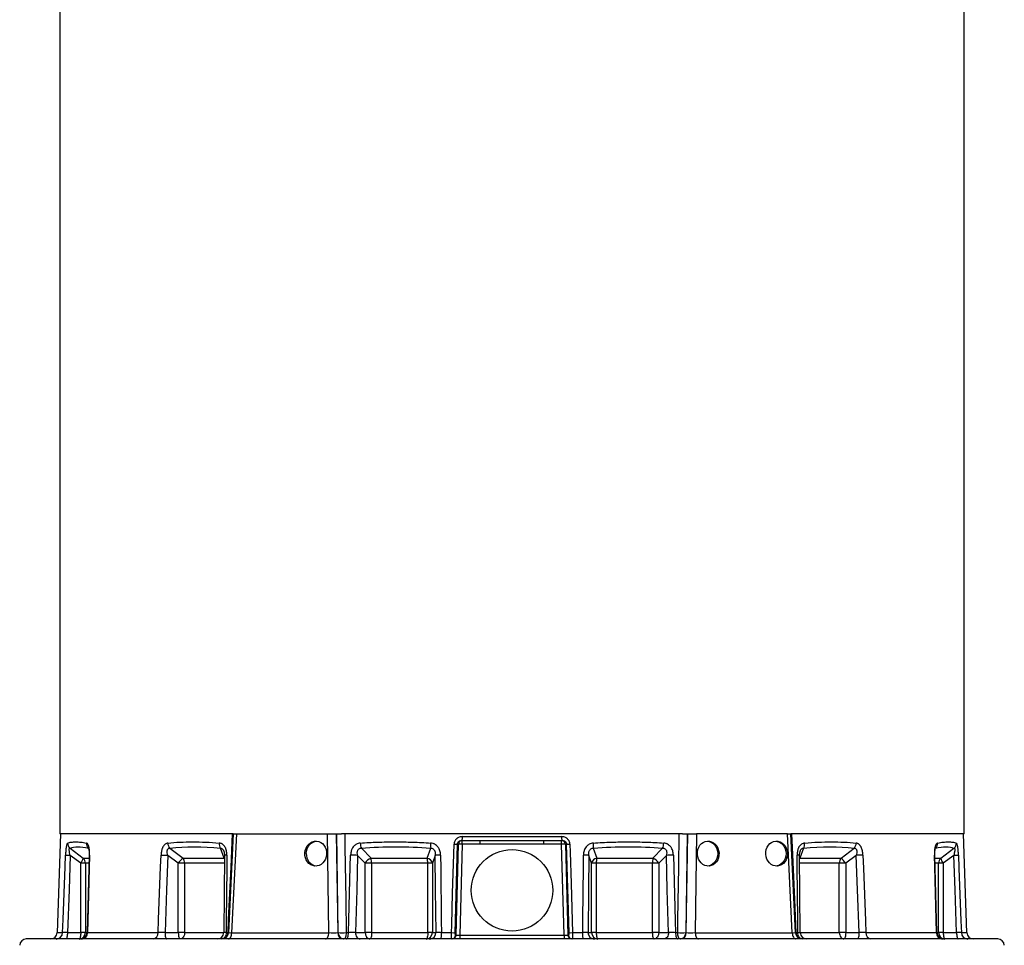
# Model space of a CAD drawing. Header units: millimetres. Extents: x 2767 to 5204, y 1263 to 6912.
# Tile 4 of 9: x 3399 to 4897, y 2678 to 4087. Entities that reach past the tile are written whole.
import ezdxf

# ---------------------------------------------------------------- set-up
doc = ezdxf.new("R2010")
doc.units = ezdxf.units.MM
doc.header["$LTSCALE"] = 2

msp = doc.modelspace()

# ---------------------------------------------------------------- linework, layer by layer
at = {"color": 7, "linetype": 'Continuous', "lineweight": 25}
for p, q in [((3460.4, 5275.8), (3460.4, 2847.7)), ((4836.4, 2847.7), (4836.4, 5275.8)), ((3461.6, 2847.7), (3456.4, 2697.3)), ((3724.1, 2847.7), (3460.4, 2847.7)), ((3724.1, 2847.7), (3716.9, 2697.2)), ((3729.1, 2847.7), (3721.9, 2697.3)), ((3724.1, 2847.7), (3729.1, 2847.7)), ((3729.1, 2847.7), (3867.7, 2847.7)), ((3867.7, 2847.7), (3881.3, 2847.7)), ((3869.6, 2697.3), (3867.7, 2847.7)), ((3881.3, 2847.7), (3883.2, 2697.3)), ((3881.3, 2847.7), (3881.5, 2847.7)), ((3883.8, 2697.3), (3881.5, 2847.7)), ((4407.8, 2847.7), (3889, 2847.7)), ((4415.2, 2847.7), (4412.9, 2697.3)), ((4413.5, 2697.3), (4415.4, 2847.7)), ((4415.4, 2847.7), (4415.2, 2847.7)), ((4415.4, 2847.7), (4429.1, 2847.7)), ((4429.1, 2847.7), (4427.2, 2697.3)), ((4567.7, 2847.7), (4429.1, 2847.7)), ((4574.8, 2697.3), (4567.7, 2847.7)), ((4567.7, 2847.7), (4572.7, 2847.7)), ((4579.8, 2697.2), (4572.7, 2847.7)), ((4836.4, 2847.7), (4572.7, 2847.7)), ((4840.4, 2697.3), (4835.1, 2847.7)), ((4065.2, 2831.9), (4061.5, 2697.3)), ((4063.3, 2693.5), (4067, 2831.9)), ((4067, 2831.9), (4065.2, 2831.9)), ((4072.8, 2831.9), (4069.1, 2693.5)), ((4072.1, 2837.7), (4072.8, 2837.7)), ((4072.8, 2843.5), (4223.9, 2843.5)), ((4072.8, 2831.9), (4072.8, 2837.7)), ((4072.8, 2837.7), (4100.1, 2837.7)), ((4100.1, 2831.9), (4072.8, 2831.9)), ((4100.1, 2831.9), (4100.1, 2837.7)), ((4196.6, 2831.9), (4196.6, 2837.7)), ((4196.6, 2837.7), (4223.9, 2837.7)), ((4223.9, 2831.9), (4196.6, 2831.9)), ((4223.9, 2831.9), (4223.9, 2837.7)), ((4223.9, 2837.7), (4224.6, 2837.7)), ((4227.6, 2693.5), (4223.9, 2831.9)), ((4229.7, 2831.9), (4233.4, 2693.5)), ((4231.5, 2831.9), (4229.7, 2831.9)), ((4235.2, 2697.3), (4231.5, 2831.9)), ((3476, 2825.7), (3496, 2810.7)), ((3627.9, 2825.7), (3647.9, 2810.7)), ((3710.4, 2810.7), (3705.1, 2825.7)), ((3919.3, 2825.7), (3933.9, 2810.7)), ((4019.3, 2810.7), (4024.7, 2825.7)), ((4272, 2825.7), (4277.4, 2810.7)), ((4362.8, 2810.7), (4377.4, 2825.7)), ((4591.7, 2825.7), (4586.3, 2810.7)), ((4648.9, 2810.7), (4668.8, 2825.7)), ((4800.8, 2810.7), (4820.7, 2825.7)), ((3492.3, 2803), (3476.4, 2815)), ((3499.4, 2803), (3492.3, 2803)), ((3492.3, 2697.7), (3492.3, 2803)), ((3499.4, 2803), (3499.4, 2697.7)), ((3505.2, 2815.3), (3502, 2697.4)), ((3640.7, 2803), (3624.8, 2815)), ((3640.7, 2697.7), (3640.7, 2803)), ((3650.4, 2803), (3640.7, 2803)), ((3647.9, 2810.7), (3710.4, 2810.7)), ((3650.4, 2803), (3650.4, 2697.7)), ((3710.9, 2815.1), (3709.8, 2697.6)), ((3925.2, 2803), (3913.5, 2815)), ((3925.2, 2697.7), (3925.2, 2803)), ((3934.8, 2803), (3925.2, 2803)), ((3933.9, 2810.7), (4019.3, 2810.7)), ((4020.3, 2803), (3934.8, 2803)), ((3934.8, 2803), (3934.8, 2697.7)), ((4027.3, 2803), (4020.3, 2803)), ((4020.3, 2697.7), (4020.3, 2803)), ((4031.6, 2815), (4027.3, 2803)), ((4027.3, 2803), (4027.3, 2697.7)), ((4269.4, 2803), (4265.1, 2815)), ((4269.4, 2697.7), (4269.4, 2803)), ((4276.5, 2803), (4269.4, 2803)), ((4276.5, 2803), (4276.5, 2697.7)), ((4361.9, 2803), (4276.5, 2803)), ((4277.4, 2810.7), (4362.8, 2810.7)), ((4361.9, 2697.7), (4361.9, 2803)), ((4371.6, 2803), (4361.9, 2803)), ((4383.2, 2815), (4371.6, 2803)), ((4371.6, 2803), (4371.6, 2697.7)), ((4587, 2697.6), (4585.8, 2815.1)), ((4586.3, 2810.7), (4648.9, 2810.7)), ((4646.3, 2697.7), (4646.3, 2803)), ((4656, 2803), (4646.3, 2803)), ((4671.9, 2815), (4656, 2803)), ((4656, 2803), (4656, 2697.7)), ((4794.7, 2697.4), (4791.6, 2815.3)), ((4797.3, 2697.7), (4797.3, 2803)), ((4804.4, 2803), (4797.3, 2803)), ((4820.3, 2815), (4804.4, 2803)), ((4804.4, 2803), (4804.4, 2697.7)), ((3472.1, 2697.7), (3492.3, 2697.7)), ((3499.4, 2697.7), (3492.3, 2697.7)), ((3610.1, 2697.3), (3502.6, 2697.3)), ((3620.5, 2697.7), (3640.7, 2697.7)), ((3650.4, 2697.7), (3640.7, 2697.7)), ((3716.4, 2697.3), (3713.5, 2697.3)), ((3721.9, 2697.3), (3869.6, 2697.3)), ((3883.2, 2697.3), (3883.8, 2697.3)), ((3899.7, 2697.3), (3896.1, 2697.3)), ((3910.3, 2697.7), (3925.2, 2697.7)), ((3934.8, 2697.7), (3925.2, 2697.7)), ((3934.8, 2697.7), (4020.3, 2697.7)), ((4027.3, 2697.7), (4020.3, 2697.7)), ((4027.3, 2697.7), (4032.8, 2697.7)), ((4056.5, 2697.3), (4040.9, 2697.3)), ((4255.9, 2697.3), (4240.2, 2697.3)), ((4264, 2697.7), (4269.4, 2697.7)), ((4276.5, 2697.7), (4269.4, 2697.7)), ((4276.5, 2697.7), (4361.9, 2697.7)), ((4371.6, 2697.7), (4361.9, 2697.7)), ((4371.6, 2697.7), (4386.4, 2697.7)), ((4400.6, 2697.3), (4397.1, 2697.3)), ((4412.9, 2697.3), (4413.5, 2697.3)), ((4427.2, 2697.3), (4574.8, 2697.3)), ((4583.3, 2697.3), (4580.3, 2697.3)), ((4656, 2697.7), (4646.3, 2697.7)), ((4656, 2697.7), (4676.3, 2697.7)), ((4794.1, 2697.3), (4686.6, 2697.3)), ((4804.4, 2697.7), (4797.3, 2697.7)), ((4804.4, 2697.7), (4824.7, 2697.7)), ((4887.3, 2687.7), (3409.4, 2687.7)), ((4062.5, 2693.5), (4063.3, 2693.5)), ((4069.1, 2693.5), (4069.1, 2687.7)), ((4069.1, 2693.5), (4227.6, 2693.5)), ((4227.6, 2693.5), (4227.6, 2687.7)), ((4233.4, 2693.5), (4234.3, 2693.5))]:
    msp.add_line(p, q, dxfattribs=at)
at = {"color": 8, "linetype": 'Continuous', "lineweight": 25}
for p, q in [((3496, 2810.7), (3505.1, 2810.7)), ((3504.8, 2803), (3499.4, 2803)), ((3710.8, 2803), (3650.4, 2803)), ((3710.4, 2810.7), (3711, 2810)), ((4586.3, 2810.7), (4585.8, 2810)), ((4646.3, 2803), (4585.9, 2803)), ((4791.7, 2810.7), (4800.8, 2810.7)), ((4797.3, 2803), (4791.9, 2803)), ((3464.8, 2697.3), (3456.4, 2697.3)), ((3499.4, 2697.7), (3502, 2697.7)), ((3650.4, 2697.7), (3709.8, 2697.7)), ((3716.4, 2697.3), (3716.9, 2697.3)), ((4579.8, 2697.3), (4580.3, 2697.3)), ((4587, 2697.7), (4646.3, 2697.7)), ((4794.7, 2697.7), (4797.3, 2697.7)), ((4840.4, 2697.3), (4832, 2697.3))]:
    msp.add_line(p, q, dxfattribs=at)
at = {"color": 7, "linetype": 'Continuous', "lineweight": 25, "flags": 128}
for points in [[(3716.4, 2697.3), (3717.3, 2717.3), (3720.9, 2797.2), (3723.2, 2847.7)], [(3893.9, 2847.7), (3894.2, 2827.7), (3895.4, 2747.8), (3896.1, 2697.3)], [(4400.6, 2697.3), (4400.9, 2717.3), (4402.1, 2797.2), (4402.8, 2847.7)], [(4573.5, 2847.7), (4574.4, 2827.7), (4578, 2747.8), (4580.3, 2697.3)], [(3835.4, 2817.7), (3835.7, 2821.4), (3836.6, 2825), (3838.1, 2828.3), (3840.2, 2831.1), (3842.7, 2833.5), (3845.5, 2835.3), (3848.6, 2836.3), (3851, 2836.7)], [(4056.5, 2697.3), (4056.8, 2709.3), (4058.1, 2757.3), (4060.2, 2831.9)], [(4236.5, 2831.9), (4236.9, 2819.9), (4238.2, 2772), (4240.2, 2697.3)], [(4445.8, 2836.7), (4448.1, 2836.3), (4451.2, 2835.3), (4454, 2833.5), (4456.5, 2831.1), (4458.6, 2828.3), (4460.1, 2825), (4461, 2821.4), (4461.4, 2817.7), (4461, 2814), (4460.1, 2810.4), (4458.6, 2807.1), (4456.5, 2804.3), (4454, 2801.9), (4451.2, 2800.1), (4448.1, 2799.1), (4446.1, 2798.7)], [(4549.7, 2836.7), (4552, 2836.3), (4555.1, 2835.3), (4558, 2833.5), (4560.5, 2831.1), (4562.5, 2828.3), (4564, 2825), (4565, 2821.4), (4565.3, 2817.7), (4565, 2814), (4564, 2810.4), (4562.5, 2807.1), (4560.5, 2804.3), (4558, 2801.9), (4555.1, 2800.1), (4552, 2799.1), (4550, 2798.7)], [(3464.8, 2697.3), (3465.5, 2717.3), (3468.5, 2797.3), (3469.1, 2815.4)], [(3476.4, 2815), (3474.5, 2762.5), (3472.1, 2697.7)], [(3505.8, 2815.4), (3505.3, 2795.4), (3503.1, 2715.4), (3502.6, 2697.3)], [(3610.1, 2697.3), (3610.8, 2717.3), (3613.8, 2797.3), (3614.5, 2815.4)], [(3614.5, 2815.4), (3615.5, 2815.3), (3616.6, 2815.3), (3617.8, 2815.3), (3619.2, 2815.2), (3620.5, 2815.2), (3622, 2815.1), (3623.4, 2815.1), (3624.8, 2815)], [(3624.8, 2815), (3622.9, 2762.5), (3620.5, 2697.7)], [(3714.6, 2815.4), (3714.4, 2795.4), (3713.7, 2715.4), (3713.5, 2697.3)], [(3899.7, 2697.3), (3900.2, 2717.3), (3902.4, 2797.3), (3902.9, 2815.4)], [(3913.5, 2815), (3912.1, 2762.5), (3910.3, 2697.7)], [(4032.8, 2697.7), (4032.1, 2762.5), (4031.6, 2815)], [(4039.7, 2815.4), (4039.9, 2795.4), (4040.7, 2715.4), (4040.9, 2697.3)], [(4255.9, 2697.3), (4256.1, 2717.3), (4256.9, 2797.3), (4257.1, 2815.4)], [(4265.1, 2815), (4264.6, 2762.5), (4264, 2697.7)], [(4386.4, 2697.7), (4384.6, 2762.5), (4383.2, 2815)], [(4393.9, 2815.4), (4394.4, 2795.4), (4396.6, 2715.4), (4397.1, 2697.3)], [(4583.3, 2697.3), (4583.1, 2717.3), (4582.3, 2797.3), (4582.1, 2815.4)], [(4682.3, 2815.4), (4681.3, 2815.3), (4680.2, 2815.3), (4678.9, 2815.3), (4677.6, 2815.2), (4676.2, 2815.2), (4674.8, 2815.1), (4673.3, 2815.1), (4671.9, 2815)], [(4676.3, 2697.7), (4673.9, 2762.5), (4671.9, 2815)], [(4682.3, 2815.4), (4683, 2795.4), (4686, 2715.4), (4686.6, 2697.3)], [(4794.1, 2697.3), (4793.6, 2717.3), (4791.4, 2797.3), (4790.9, 2815.4)], [(4824.7, 2697.7), (4822.3, 2762.5), (4820.3, 2815)], [(4827.6, 2815.4), (4828.3, 2795.4), (4831.3, 2715.4), (4832, 2697.3)], [(3472.1, 2697.7), (3472, 2695.7), (3471.9, 2693.9), (3471.6, 2692.1), (3471.3, 2690.6), (3470.9, 2689.4), (3470.5, 2688.5), (3470, 2687.9), (3469.5, 2687.7)], [(3492.3, 2697.7), (3492.3, 2695.7), (3492.1, 2693.9), (3491.9, 2692.1), (3491.6, 2690.6), (3491.2, 2689.4), (3490.7, 2688.5), (3490.3, 2687.9), (3489.8, 2687.7)], [(3620.5, 2697.7), (3620.5, 2695.7), (3620.7, 2693.9), (3620.9, 2692.1), (3621.2, 2690.6), (3621.6, 2689.4), (3622.1, 2688.5), (3622.6, 2687.9), (3623.1, 2687.7)], [(3640.7, 2697.7), (3640.8, 2695.7), (3640.9, 2693.9), (3641.2, 2692.1), (3641.5, 2690.6), (3641.9, 2689.4), (3642.3, 2688.5), (3642.8, 2687.9), (3643.3, 2687.7)], [(3650.4, 2697.7), (3650.3, 2695.7), (3649.9, 2693.9), (3649.2, 2692.1), (3648.3, 2690.6), (3647.3, 2689.4), (3646, 2688.5), (3644.7, 2687.9), (3643.3, 2687.7)], [(3713.5, 2697.3), (3713.3, 2695.4), (3712.9, 2693.6), (3712.4, 2692), (3711.6, 2690.5), (3710.6, 2689.3), (3709.6, 2688.4), (3708.4, 2687.9), (3707.2, 2687.7)], [(3716.9, 2687.7), (3717.9, 2687.9), (3718.8, 2688.4), (3719.6, 2689.3), (3720.4, 2690.5), (3721, 2692), (3721.5, 2693.6), (3721.8, 2695.4), (3721.9, 2697.3)], [(3864.6, 2687.7), (3865.5, 2687.9), (3866.5, 2688.4), (3867.3, 2689.3), (3868.1, 2690.5), (3868.7, 2692), (3869.1, 2693.6), (3869.5, 2695.4), (3869.6, 2697.3)], [(3896.1, 2697.3), (3896, 2695.4), (3895.8, 2693.6), (3895.5, 2692), (3895, 2690.5), (3894.5, 2689.3), (3893.9, 2688.4), (3893.2, 2687.9), (3892.5, 2687.7)], [(3896.1, 2687.7), (3896.8, 2687.9), (3897.4, 2688.4), (3898, 2689.3), (3898.6, 2690.5), (3899, 2692), (3899.3, 2693.6), (3899.6, 2695.4), (3899.7, 2697.3)], [(3910.3, 2697.7), (3910.5, 2695.7), (3910.9, 2693.9), (3911.5, 2692.1), (3912.4, 2690.6), (3913.5, 2689.4), (3914.7, 2688.5), (3916, 2687.9), (3917.4, 2687.7)], [(3925.2, 2697.7), (3925.3, 2695.7), (3925.7, 2693.9), (3926.4, 2692.1), (3927.2, 2690.6), (3928.3, 2689.4), (3929.5, 2688.5), (3930.9, 2687.9), (3932.2, 2687.7)], [(3934.8, 2697.7), (3934.8, 2695.7), (3934.6, 2693.9), (3934.4, 2692.1), (3934.1, 2690.6), (3933.7, 2689.4), (3933.2, 2688.5), (3932.7, 2687.9), (3932.2, 2687.7)], [(4020.3, 2697.7), (4020.2, 2695.7), (4020.1, 2693.9), (4019.8, 2692.1), (4019.5, 2690.6), (4019.1, 2689.4), (4018.7, 2688.5), (4018.2, 2687.9), (4017.7, 2687.7)], [(4040.9, 2697.3), (4040.8, 2695.4), (4040.7, 2693.6), (4040.6, 2692), (4040.4, 2690.5), (4040.2, 2689.3), (4039.9, 2688.4), (4039.6, 2687.9), (4039.3, 2687.7)], [(4257.4, 2687.7), (4257.1, 2687.9), (4256.8, 2688.4), (4256.6, 2689.3), (4256.3, 2690.5), (4256.1, 2692), (4256, 2693.6), (4255.9, 2695.4), (4255.9, 2697.3)], [(4276.5, 2697.7), (4276.5, 2695.7), (4276.7, 2693.9), (4276.9, 2692.1), (4277.2, 2690.6), (4277.6, 2689.4), (4278.1, 2688.5), (4278.6, 2687.9), (4279.1, 2687.7)], [(4361.9, 2697.7), (4362, 2695.7), (4362.1, 2693.9), (4362.3, 2692.1), (4362.7, 2690.6), (4363.1, 2689.4), (4363.5, 2688.5), (4364, 2687.9), (4364.5, 2687.7)], [(4371.6, 2697.7), (4371.4, 2695.7), (4371, 2693.9), (4370.4, 2692.1), (4369.5, 2690.6), (4368.4, 2689.4), (4367.2, 2688.5), (4365.9, 2687.9), (4364.5, 2687.7)], [(4386.4, 2697.7), (4386.3, 2695.7), (4385.9, 2693.9), (4385.2, 2692.1), (4384.3, 2690.6), (4383.3, 2689.4), (4382, 2688.5), (4380.7, 2687.9), (4379.3, 2687.7)], [(4397.1, 2697.3), (4397.2, 2695.4), (4397.4, 2693.6), (4397.7, 2692), (4398.2, 2690.5), (4398.7, 2689.3), (4399.3, 2688.4), (4400, 2687.9), (4400.7, 2687.7)], [(4404.3, 2687.7), (4403.6, 2687.9), (4402.9, 2688.4), (4402.3, 2689.3), (4401.7, 2690.5), (4401.3, 2692), (4400.9, 2693.6), (4400.7, 2695.4), (4400.6, 2697.3)], [(4427.2, 2697.3), (4427.3, 2695.4), (4427.6, 2693.6), (4428.1, 2692), (4428.7, 2690.5), (4429.4, 2689.3), (4430.3, 2688.4), (4431.2, 2687.9), (4432.2, 2687.7)], [(4574.8, 2697.3), (4575, 2695.4), (4575.3, 2693.6), (4575.7, 2692), (4576.4, 2690.5), (4577.1, 2689.3), (4578, 2688.4), (4578.9, 2687.9), (4579.8, 2687.7)], [(4589.5, 2687.7), (4588.3, 2687.9), (4587.2, 2688.4), (4586.1, 2689.3), (4585.2, 2690.5), (4584.4, 2692), (4583.8, 2693.6), (4583.4, 2695.4), (4583.3, 2697.3)], [(4646.3, 2697.7), (4646.5, 2695.7), (4646.9, 2693.9), (4647.5, 2692.1), (4648.4, 2690.6), (4649.5, 2689.4), (4650.7, 2688.5), (4652, 2687.9), (4653.4, 2687.7)], [(4656, 2697.7), (4655.9, 2695.7), (4655.8, 2693.9), (4655.6, 2692.1), (4655.2, 2690.6), (4654.8, 2689.4), (4654.4, 2688.5), (4653.9, 2687.9), (4653.4, 2687.7)], [(4676.3, 2697.7), (4676.2, 2695.7), (4676.1, 2693.9), (4675.8, 2692.1), (4675.5, 2690.6), (4675.1, 2689.4), (4674.7, 2688.5), (4674.2, 2687.9), (4673.7, 2687.7)], [(4804.4, 2697.7), (4804.4, 2695.7), (4804.6, 2693.9), (4804.8, 2692.1), (4805.2, 2690.6), (4805.5, 2689.4), (4806, 2688.5), (4806.5, 2687.9), (4807, 2687.7)], [(4824.7, 2697.7), (4824.7, 2695.7), (4824.9, 2693.9), (4825.1, 2692.1), (4825.4, 2690.6), (4825.8, 2689.4), (4826.3, 2688.5), (4826.7, 2687.9), (4827.2, 2687.7)]]:
    msp.add_lwpolyline(points, dxfattribs=at)
at = {"color": 7, "linetype": 'Continuous', "lineweight": 25}
msp.add_circle((4148.4, 2761.7), 62, dxfattribs=at)
for centre, radius, start, end in [((3482.5, 2833.5), 10.2, 178.717, 229.9439), ((3511, 2833.1), 10, 176.3019, 227.3132), ((3636.8, 2833.7), 12, 179.9609, 221.9562), ((3715.4, 2832.4), 12.3, 174.0088, 213.0778), ((3940.5, 2834.4), 22.9, 181.6297, 202.2301), ((4063.3, 2830.4), 38.9, 175.0644, 186.8937), ((4062.7, 2900.5), 68.6, 267.9026, 272.0974), ((4072.9, 2831.8), 5.89, 90.9643, 179.0216), ((4069.9, 2760.7), 71.2, 87.6696, 92.3304), ((4059.3, 2842.1), 13.6, 341.1013, 5.8997), ((4237.4, 2842.1), 13.6, 174.1003, 198.8987), ((4223.8, 2831.8), 5.89, 0.9784, 89.0357), ((4226.8, 2760.7), 71.2, 87.6696, 92.3304), ((4234, 2900.5), 68.6, 267.9026, 272.0974), ((4233.5, 2830.4), 38.9, 353.1063, 4.9356), ((4356.3, 2834.4), 22.9, 337.7699, 358.3703), ((4581.3, 2832.4), 12.3, 326.9222, 5.9912), ((4659.9, 2833.7), 12, 318.0438, 0.0391), ((4785.7, 2833.1), 10, 312.6868, 3.6981), ((4814.2, 2833.5), 10.2, 310.0561, 1.283), ((3853.4, 2816.6), 18, 176.4079, 261.3384), ((3484.8, 3065.1), 250.2, 266.4209, 268.09), ((3480.6, 2813.3), 15.6, 318.9044, 350.5007), ((3489.3, 2803.1), 10.1, 359.7812, 48.7142), ((3666.3, 2786.4), 30.5, 127.1638, 146.917), ((3638.4, 2803.3), 12, 358.6199, 37.8779), ((3897.9, 2502.8), 312.6, 87.1454, 89.0965), ((3939.4, 2795.6), 16.1, 110.0667, 152.4355), ((3907.1, 2803.6), 27.7, 358.8852, 14.8782), ((4017, 2800.3), 10.7, 14.9583, 77.4945), ((3992.5, 2803.6), 27.7, 358.8852, 14.8782), ((4039.7, 2720.6), 94.8, 90.0277, 94.9186), ((4257, 2720.6), 94.8, 85.0814, 89.9723), ((4279.7, 2800.3), 10.7, 102.5055, 165.0417), ((4304.2, 2803.6), 27.7, 165.1218, 181.1148), ((4389.6, 2803.6), 27.7, 165.1218, 181.1148), ((4357.3, 2795.6), 16.1, 27.5645, 69.9333), ((4398.8, 2502.8), 312.6, 90.9035, 92.8546), ((4658.3, 2803.3), 12, 142.1221, 181.3801), ((4630.4, 2786.4), 30.5, 33.083, 52.8362), ((4807.5, 2803.1), 10.1, 131.2858, 180.2188), ((4816.1, 2813.3), 15.6, 189.4993, 221.0956), ((4812, 3065.1), 250.2, 271.91, 273.5791), ((3446.4, 2697.7), 10, 270, 358), ((3454.8, 2697.6), 9.93, 270.3357, 358.3637), ((3489.6, 2697.5), 9.83, 271.0102, 0.9758), ((3492, 2697.7), 10, 270.0012, 358.5242), ((3493, 2697.3), 9.66, 271.9578, 0.0038), ((3601.1, 2696.6), 9.01, 277.7159, 4.5822), ((3699.8, 2697.7), 10, 270.0097, 359.5925), ((3706.9, 2697.7), 10, 270, 357.2831), ((3892.6, 2697), 9.35, 177.9914, 265.7799), ((3893.2, 2697), 9.35, 177.9914, 265.7799), ((3890, 2861.1), 163.9, 267.8501, 272.1499), ((4017.5, 2697.5), 9.83, 271.0102, 0.9758), ((4022.9, 2697.5), 9.83, 271.0102, 0.9758), ((4059, 2765.8), 68.5, 267.9102, 272.0898), ((4237.7, 2765.8), 68.5, 267.9102, 272.0898), ((4273.8, 2697.5), 9.83, 179.0242, 268.9898), ((4279.2, 2697.5), 9.83, 179.0242, 268.9898), ((4406.8, 2861.1), 163.9, 267.8501, 272.1499), ((4403.6, 2697), 9.35, 274.2201, 2.0086), ((4404.2, 2697), 9.35, 274.2201, 2.0086), ((4589.8, 2697.7), 10, 182.7132, 270), ((4597, 2697.7), 10, 180.6739, 269.9945), ((4695.6, 2696.6), 9.01, 175.4178, 262.2841), ((4803.8, 2697.3), 9.66, 179.9962, 268.0422), ((4804.8, 2697.7), 10, 181.6504, 269.9911), ((4807.2, 2697.5), 9.83, 179.0242, 268.9898), ((4841.9, 2697.6), 9.93, 181.6363, 269.6643), ((4850.4, 2697.7), 10, 182, 270), ((3409.4, 2677.7), 10, 90, 178), ((4056.6, 2693.6), 5.89, 270.9643, 359.0216), ((4057.4, 2693.6), 5.89, 270.9643, 359.0216), ((4239.3, 2693.6), 5.89, 180.9784, 269.0357), ((4240.2, 2693.6), 5.89, 180.9784, 269.0357), ((4887.3, 2677.7), 10, 2, 90)]:
    msp.add_arc(centre, radius, start, end, dxfattribs=at)
at = {"color": 8, "linetype": 'Continuous', "lineweight": 25}
for centre, radius, start, end in [((3505.6, 2814), 1.4, 83.1846, 110.5773), ((3713.6, 2803.9), 11.5, 84.6128, 103.1904), ((4583.2, 2803.9), 11.5, 76.8066, 95.3893), ((4791.1, 2814), 1.4, 69.4167, 96.8195), ((3701.7, 2697.6), 14.7, 341.0956, 359.1128), ((4595, 2697.6), 14.7, 180.8872, 198.9044)]:
    msp.add_arc(centre, radius, start, end, dxfattribs=at)
at = {"color": 7, "linetype": 'Continuous', "lineweight": 25}
for centre, major_axis in [((3849.8, 2817.7), (1.3, 19)), ((4446.9, 2817.7), (-1.3, 19)), ((4550.9, 2817.7), (-1.3, 19))]:
    msp.add_ellipse(centre, major_axis=major_axis, ratio=0.864974, dxfattribs=at)
for centre, major_axis, ratio, start_param, end_param in [((4161.9, 2242.1), (693.6, -578.4), 0.12953, 2.909193, 3.065832), ((4158.3, 2242.1), (664.9, -519.6), 0.405307, 2.584852, 2.741491), ((4152, 2242.1), (650.8, -344.6), 0.727121, 2.121931, 2.27857), ((4144.7, 2242.1), (650.8, 344.6), 0.727121, 0.863023, 1.019662), ((4138.5, 2242.1), (664.9, 519.6), 0.405307, 0.400102, 0.556741), ((4134.8, 2242.1), (693.6, 578.4), 0.12953, 0.07576, 0.2324), ((3874.6, 2697.7), (10, -0.1), 0.047613, 4.190924, 5.760502), ((4422.2, 2697.7), (10, 0.1), 0.047613, 3.664276, 5.233854), ((4069.1, 2693.7), (6.01, 0.16), 0.034787, 3.401525, 4.709588), ((4227.6, 2693.7), (6.01, -0.16), 0.034787, 4.71519, 6.023253)]:
    msp.add_ellipse(centre, major_axis=major_axis, ratio=ratio, start_param=start_param, end_param=end_param, dxfattribs=at)
at = {"color": 8, "linetype": 'Continuous', "lineweight": 25}
for centre, major_axis, start_param, end_param in [((3726.9, 2697.7), (10, 0.5), 3.139482, 4.18667), ((4569.8, 2697.7), (10, -0.5), 5.238108, 6.283594)]:
    msp.add_ellipse(centre, major_axis=major_axis, ratio=0.012651, start_param=start_param, end_param=end_param, dxfattribs=at)
at = {"color": 7, "linetype": 'Continuous', "lineweight": 25}
for points, knots in [([(3881.9, 2847.7), (3882.5, 2847.7), (3883.7, 2847.7), (3886.3, 2847.7), (3888.2, 2847.7), (3889, 2847.7)], [0, 0, 0, 0, 0.324753, 0.712942, 1, 1, 1, 1]), ([(4407.8, 2847.7), (4408.3, 2847.7), (4410, 2847.7), (4412.5, 2847.7), (4414.2, 2847.7), (4414.8, 2847.7), (4414.8, 2847.7)], [0, 0, 0, 0, 0.200897, 0.59361, 0.986283, 1, 1, 1, 1]), ([(3472.4, 2833.7), (3472.2, 2833.6), (3472, 2833.5), (3471.6, 2832.9), (3471.4, 2832.5), (3471.1, 2831.7), (3471, 2831.4), (3470.8, 2830.8), (3470.8, 2830.5), (3470.5, 2829.4), (3470.4, 2828.6), (3470.1, 2826.9), (3469.9, 2825.9), (3469.8, 2824.5), (3469.7, 2824), (3469.6, 2822.9), (3469.6, 2822.4), (3469.3, 2819.8), (3469.2, 2817.6), (3469.1, 2815.4)], [0, 0, 0, 0, 0.125, 0.125, 0.25, 0.25, 0.3125, 0.3125, 0.375, 0.375, 0.5, 0.5, 0.625, 0.625, 0.6875, 0.6875, 0.75, 0.75, 1, 1, 1, 1]), ([(3472.4, 2833.7), (3474.1, 2834.3), (3475.9, 2834.8), (3480, 2835.4), (3484.4, 2835.7), (3489.6, 2835.4), (3495, 2834.8), (3498, 2834.3), (3501, 2833.7)], [0, 0, 0, 0, 0.25, 0.25, 0.5, 0.75, 0.75, 1, 1, 1, 1]), ([(3505.8, 2815.4), (3505.8, 2816.5), (3505.8, 2817.6), (3505.8, 2819.8), (3505.7, 2820.9), (3505.6, 2823), (3505.5, 2824), (3505.2, 2825.5), (3505.1, 2826), (3505, 2826.9), (3504.9, 2827.3), (3504.7, 2828.2), (3504.5, 2828.6), (3504.3, 2829.4), (3504.2, 2829.8), (3503.8, 2830.9), (3503.5, 2831.5), (3503, 2832.2), (3502.8, 2832.5), (3502.5, 2832.9), (3502.3, 2833), (3501.8, 2833.5), (3501.4, 2833.6), (3501, 2833.7)], [0, 0, 0, 0, 0.125, 0.125, 0.25, 0.25, 0.375, 0.375, 0.4375, 0.4375, 0.5, 0.5, 0.5625, 0.5625, 0.625, 0.625, 0.75, 0.75, 0.8125, 0.8125, 0.875, 0.875, 1, 1, 1, 1]), ([(3624.9, 2833.7), (3624.1, 2833.6), (3623.4, 2833.5), (3622, 2832.9), (3621.3, 2832.5), (3620.4, 2831.7), (3620.1, 2831.4), (3619.5, 2830.8), (3619.2, 2830.5), (3618.3, 2829.4), (3617.8, 2828.6), (3616.9, 2826.9), (3616.5, 2825.9), (3616, 2824.5), (3615.8, 2824), (3615.5, 2822.9), (3615.4, 2822.4), (3614.8, 2819.8), (3614.6, 2817.6), (3614.5, 2815.4)], [0, 0, 0, 0, 0.125, 0.125, 0.25, 0.25, 0.3125, 0.3125, 0.375, 0.375, 0.5, 0.5, 0.625, 0.625, 0.6875, 0.6875, 0.75, 0.75, 1, 1, 1, 1]), ([(3624.9, 2833.7), (3630.9, 2834.3), (3637, 2834.8), (3649.5, 2835.4), (3662.3, 2835.7), (3675.7, 2835.4), (3689.2, 2834.8), (3696.1, 2834.3), (3703.1, 2833.7)], [0, 0, 0, 0, 0.25, 0.25, 0.5, 0.75, 0.75, 1, 1, 1, 1]), ([(3714.6, 2815.4), (3714.6, 2816.5), (3714.6, 2817.6), (3714.4, 2819.8), (3714.2, 2820.9), (3713.8, 2823), (3713.5, 2824), (3712.9, 2825.5), (3712.7, 2826), (3712.3, 2826.9), (3712, 2827.3), (3711.5, 2828.2), (3711.3, 2828.6), (3710.7, 2829.4), (3710.4, 2829.8), (3709.4, 2830.9), (3708.7, 2831.5), (3707.6, 2832.2), (3707.2, 2832.5), (3706.4, 2832.9), (3706, 2833), (3704.8, 2833.5), (3704, 2833.6), (3703.1, 2833.7)], [0, 0, 0, 0, 0.125, 0.125, 0.25, 0.25, 0.375, 0.375, 0.4375, 0.4375, 0.5, 0.5, 0.5625, 0.5625, 0.625, 0.625, 0.75, 0.75, 0.8125, 0.8125, 0.875, 0.875, 1, 1, 1, 1]), ([(3917.6, 2833.7), (3916.5, 2833.6), (3915.5, 2833.5), (3913.5, 2832.9), (3912.5, 2832.5), (3911.1, 2831.7), (3910.7, 2831.4), (3909.8, 2830.8), (3909.4, 2830.5), (3908.2, 2829.4), (3907.4, 2828.6), (3906.1, 2826.9), (3905.6, 2825.9), (3904.9, 2824.5), (3904.6, 2824), (3904.2, 2822.9), (3904.1, 2822.4), (3903.3, 2819.8), (3902.9, 2817.6), (3902.9, 2815.4)], [0, 0, 0, 0, 0.125, 0.125, 0.25, 0.25, 0.3125, 0.3125, 0.375, 0.375, 0.5, 0.5, 0.625, 0.625, 0.6875, 0.6875, 0.75, 0.75, 1, 1, 1, 1]), ([(3917.6, 2833.7), (3926.3, 2834.3), (3935.1, 2834.8), (3952.7, 2835.4), (3970.5, 2835.7), (3988.4, 2835.4), (4006.4, 2834.8), (4015.5, 2834.3), (4024.6, 2833.7)], [0, 0, 0, 0, 0.25, 0.25, 0.5, 0.75, 0.75, 1, 1, 1, 1]), ([(4039.7, 2815.4), (4039.7, 2816.5), (4039.6, 2817.6), (4039.3, 2819.8), (4039, 2820.9), (4038.4, 2823), (4038, 2824), (4037.3, 2825.5), (4037, 2826), (4036.4, 2826.9), (4036.1, 2827.3), (4035.4, 2828.2), (4035.1, 2828.6), (4034.3, 2829.4), (4033.9, 2829.8), (4032.7, 2830.9), (4031.8, 2831.5), (4030.3, 2832.2), (4029.8, 2832.5), (4028.8, 2832.9), (4028.3, 2833), (4026.7, 2833.5), (4025.6, 2833.6), (4024.6, 2833.7)], [0, 0, 0, 0, 0.125, 0.125, 0.25, 0.25, 0.375, 0.375, 0.4375, 0.4375, 0.5, 0.5, 0.5625, 0.5625, 0.625, 0.625, 0.75, 0.75, 0.8125, 0.8125, 0.875, 0.875, 1, 1, 1, 1]), ([(4072.8, 2843.5), (4072, 2843.5), (4071.2, 2843.4), (4069.7, 2843.1), (4068.9, 2842.9), (4067.4, 2842.4), (4066.7, 2842), (4065.7, 2841.4), (4065.4, 2841.2), (4064.7, 2840.8), (4064.4, 2840.5), (4063.8, 2840), (4063.6, 2839.7), (4063, 2839.1), (4062.8, 2838.8), (4062.1, 2837.9), (4061.6, 2837.2), (4061, 2835.8), (4060.7, 2835), (4060.3, 2833.5), (4060.2, 2832.7), (4060.2, 2831.9)], [0, 0, 0, 0, 0.125, 0.125, 0.25, 0.25, 0.375, 0.375, 0.4375, 0.4375, 0.5, 0.5, 0.5625, 0.5625, 0.625, 0.625, 0.75, 0.75, 0.875, 0.875, 1, 1, 1, 1]), ([(4065.2, 2831.9), (4065.2, 2832.3), (4065.3, 2832.8), (4065.5, 2833.6), (4065.7, 2834), (4066.1, 2834.8), (4066.4, 2835.1), (4066.9, 2835.7), (4067.3, 2836), (4067.9, 2836.5), (4068.3, 2836.7), (4069, 2837.1), (4069.4, 2837.2), (4070.1, 2837.5), (4070.5, 2837.6), (4071.3, 2837.7), (4071.7, 2837.7), (4072.1, 2837.7)], [0, 0, 0, 0, 0.125, 0.125, 0.25, 0.25, 0.375, 0.375, 0.5, 0.5, 0.625, 0.625, 0.75, 0.75, 0.875, 0.875, 1, 1, 1, 1]), ([(4100.1, 2837.7), (4108.1, 2837.7), (4116.2, 2837.7), (4132.3, 2837.7), (4140.3, 2837.8), (4156.4, 2837.8), (4164.5, 2837.7), (4180.6, 2837.7), (4188.6, 2837.7), (4196.6, 2837.7)], [0, 0, 0, 0, 0.25, 0.25, 0.5, 0.5, 0.75, 0.75, 1, 1, 1, 1]), ([(4196.6, 2831.9), (4188.6, 2831.9), (4180.6, 2831.9), (4164.5, 2832), (4156.4, 2832), (4140.3, 2832), (4132.3, 2832), (4116.2, 2831.9), (4108.1, 2831.9), (4100.1, 2831.9)], [0, 0, 0, 0, 0.25, 0.25, 0.5, 0.5, 0.75, 0.75, 1, 1, 1, 1]), ([(4236.5, 2831.9), (4236.5, 2832.7), (4236.4, 2833.5), (4236, 2835), (4235.8, 2835.8), (4235.3, 2836.9), (4235.1, 2837.2), (4234.7, 2837.9), (4234.4, 2838.2), (4233.7, 2839.1), (4233.2, 2839.7), (4232.3, 2840.5), (4232, 2840.8), (4231.4, 2841.2), (4231, 2841.4), (4230, 2842), (4229.3, 2842.4), (4227.8, 2842.9), (4227.1, 2843.1), (4225.5, 2843.4), (4224.7, 2843.5), (4223.9, 2843.5)], [0, 0, 0, 0, 0.125, 0.125, 0.25, 0.25, 0.3125, 0.3125, 0.375, 0.375, 0.5, 0.5, 0.5625, 0.5625, 0.625, 0.625, 0.75, 0.75, 0.875, 0.875, 1, 1, 1, 1]), ([(4224.6, 2837.7), (4225.4, 2837.7), (4226.2, 2837.6), (4227.7, 2837.1), (4228.5, 2836.8), (4229.5, 2836), (4229.8, 2835.7), (4230.4, 2835.1), (4230.6, 2834.8), (4231, 2834), (4231.2, 2833.6), (4231.4, 2832.8), (4231.5, 2832.3), (4231.5, 2831.9)], [0, 0, 0, 0, 0.25, 0.25, 0.5, 0.5, 0.625, 0.625, 0.75, 0.75, 0.875, 0.875, 1, 1, 1, 1]), ([(4272.2, 2833.7), (4271.1, 2833.6), (4270, 2833.5), (4267.9, 2832.9), (4266.9, 2832.5), (4265.4, 2831.7), (4265, 2831.4), (4264.1, 2830.8), (4263.6, 2830.5), (4262.4, 2829.4), (4261.6, 2828.6), (4260.3, 2826.9), (4259.7, 2825.9), (4259, 2824.5), (4258.8, 2824), (4258.3, 2822.9), (4258.2, 2822.4), (4257.4, 2819.8), (4257.1, 2817.6), (4257.1, 2815.4)], [0, 0, 0, 0, 0.125, 0.125, 0.25, 0.25, 0.3125, 0.3125, 0.375, 0.375, 0.5, 0.5, 0.625, 0.625, 0.6875, 0.6875, 0.75, 0.75, 1, 1, 1, 1]), ([(4272.2, 2833.7), (4281.3, 2834.3), (4290.3, 2834.8), (4308.4, 2835.4), (4326.3, 2835.7), (4344, 2835.4), (4361.7, 2834.8), (4370.4, 2834.3), (4379.1, 2833.7)], [0, 0, 0, 0, 0.25, 0.25, 0.5, 0.75, 0.75, 1, 1, 1, 1]), ([(4393.9, 2815.4), (4393.8, 2816.5), (4393.7, 2817.6), (4393.4, 2819.8), (4393.2, 2820.9), (4392.5, 2823), (4392.1, 2824), (4391.4, 2825.5), (4391.1, 2826), (4390.6, 2826.9), (4390.3, 2827.3), (4389.6, 2828.2), (4389.3, 2828.6), (4388.5, 2829.4), (4388.1, 2829.8), (4386.9, 2830.9), (4386.1, 2831.5), (4384.7, 2832.2), (4384.2, 2832.5), (4383.2, 2832.9), (4382.7, 2833), (4381.2, 2833.5), (4380.2, 2833.6), (4379.1, 2833.7)], [0, 0, 0, 0, 0.125, 0.125, 0.25, 0.25, 0.375, 0.375, 0.4375, 0.4375, 0.5, 0.5, 0.5625, 0.5625, 0.625, 0.625, 0.75, 0.75, 0.8125, 0.8125, 0.875, 0.875, 1, 1, 1, 1]), ([(4593.6, 2833.7), (4592.7, 2833.6), (4591.9, 2833.5), (4590.3, 2832.9), (4589.5, 2832.5), (4588.4, 2831.7), (4588, 2831.4), (4587.3, 2830.8), (4587, 2830.5), (4586, 2829.4), (4585.5, 2828.6), (4584.4, 2826.9), (4584, 2825.9), (4583.5, 2824.5), (4583.3, 2824), (4583, 2822.9), (4582.9, 2822.4), (4582.3, 2819.8), (4582.1, 2817.6), (4582.1, 2815.4)], [0, 0, 0, 0, 0.125, 0.125, 0.25, 0.25, 0.3125, 0.3125, 0.375, 0.375, 0.5, 0.5, 0.625, 0.625, 0.6875, 0.6875, 0.75, 0.75, 1, 1, 1, 1]), ([(4593.6, 2833.7), (4600.6, 2834.3), (4607.5, 2834.8), (4621.1, 2835.4), (4634.4, 2835.7), (4647.2, 2835.4), (4659.7, 2834.8), (4665.9, 2834.3), (4671.9, 2833.7)], [0, 0, 0, 0, 0.25, 0.25, 0.5, 0.75, 0.75, 1, 1, 1, 1]), ([(4682.3, 2815.4), (4682.2, 2816.5), (4682.1, 2817.6), (4681.9, 2819.8), (4681.7, 2820.9), (4681.2, 2823), (4680.9, 2824), (4680.4, 2825.5), (4680.2, 2826), (4679.8, 2826.9), (4679.6, 2827.3), (4679.1, 2828.2), (4678.9, 2828.6), (4678.4, 2829.4), (4678.1, 2829.8), (4677.3, 2830.9), (4676.7, 2831.5), (4675.7, 2832.2), (4675.4, 2832.5), (4674.7, 2832.9), (4674.4, 2833), (4673.3, 2833.5), (4672.6, 2833.6), (4671.9, 2833.7)], [0, 0, 0, 0, 0.125, 0.125, 0.25, 0.25, 0.375, 0.375, 0.4375, 0.4375, 0.5, 0.5, 0.5625, 0.5625, 0.625, 0.625, 0.75, 0.75, 0.8125, 0.8125, 0.875, 0.875, 1, 1, 1, 1]), ([(4795.7, 2833.7), (4795.3, 2833.6), (4795, 2833.5), (4794.3, 2832.9), (4793.9, 2832.5), (4793.4, 2831.7), (4793.3, 2831.4), (4793, 2830.8), (4792.8, 2830.5), (4792.4, 2829.4), (4792.2, 2828.6), (4791.8, 2826.9), (4791.6, 2825.9), (4791.4, 2824.5), (4791.3, 2824), (4791.2, 2822.9), (4791.1, 2822.4), (4790.9, 2819.8), (4790.9, 2817.6), (4790.9, 2815.4)], [0, 0, 0, 0, 0.125, 0.125, 0.25, 0.25, 0.3125, 0.3125, 0.375, 0.375, 0.5, 0.5, 0.625, 0.625, 0.6875, 0.6875, 0.75, 0.75, 1, 1, 1, 1]), ([(4795.7, 2833.7), (4798.8, 2834.3), (4801.7, 2834.8), (4807.2, 2835.4), (4812.3, 2835.7), (4816.7, 2835.4), (4820.8, 2834.8), (4822.7, 2834.3), (4824.4, 2833.7)], [0, 0, 0, 0, 0.25, 0.25, 0.5, 0.75, 0.75, 1, 1, 1, 1]), ([(4827.6, 2815.4), (4827.6, 2816.5), (4827.5, 2817.6), (4827.4, 2819.8), (4827.3, 2820.9), (4827.1, 2823), (4827, 2824), (4826.9, 2825.5), (4826.8, 2826), (4826.7, 2826.9), (4826.6, 2827.3), (4826.5, 2828.2), (4826.4, 2828.6), (4826.2, 2829.4), (4826.1, 2829.8), (4825.9, 2830.9), (4825.7, 2831.5), (4825.4, 2832.2), (4825.3, 2832.5), (4825.2, 2832.9), (4825.1, 2833), (4824.8, 2833.5), (4824.6, 2833.6), (4824.4, 2833.7)], [0, 0, 0, 0, 0.125, 0.125, 0.25, 0.25, 0.375, 0.375, 0.4375, 0.4375, 0.5, 0.5, 0.5625, 0.5625, 0.625, 0.625, 0.75, 0.75, 0.8125, 0.8125, 0.875, 0.875, 1, 1, 1, 1]), ([(3476.4, 2815), (3476.1, 2816.2), (3475.7, 2817.4), (3475.3, 2819.2), (3475.2, 2819.9), (3475, 2821.1), (3474.9, 2821.6), (3474.7, 2822.8), (3474.7, 2823.3), (3474.7, 2824.3), (3474.8, 2824.7), (3475, 2825.3), (3475.2, 2825.6), (3475.5, 2825.8), (3475.8, 2825.8), (3476, 2825.7)], [0, 0, 0, 0, 0.25, 0.25, 0.375, 0.375, 0.5, 0.5, 0.625, 0.625, 0.75, 0.75, 0.875, 0.875, 1, 1, 1, 1]), ([(3504, 2826.4), (3504, 2826.4), (3504, 2826.4), (3504.2, 2825.7), (3504.5, 2824.5), (3504.8, 2822.8), (3505.1, 2820.5), (3505.2, 2818), (3505.1, 2816.2), (3505.1, 2815.3)], [0, 0, 0, 0, 0.086075, 0.201174, 0.327659, 0.470994, 0.638285, 0.825485, 1, 1, 1, 1]), ([(3624.8, 2815), (3624.5, 2816.2), (3624.2, 2817.4), (3623.9, 2819.2), (3623.8, 2819.9), (3623.8, 2821.1), (3623.8, 2821.6), (3624, 2822.8), (3624.1, 2823.3), (3624.6, 2824.3), (3624.8, 2824.7), (3625.6, 2825.3), (3626, 2825.6), (3626.9, 2825.8), (3627.4, 2825.8), (3627.9, 2825.7)], [0, 0, 0, 0, 0.25, 0.25, 0.375, 0.375, 0.5, 0.5, 0.625, 0.625, 0.75, 0.75, 0.875, 0.875, 1, 1, 1, 1]), ([(3710, 2821.1), (3710.2, 2820.6), (3710.6, 2819.5), (3710.9, 2817.4), (3710.9, 2815.9), (3710.9, 2815.1)], [0, 0, 0, 0, 0.273506, 0.627346, 1, 1, 1, 1]), ([(3913.5, 2815), (3913.2, 2816.2), (3913.1, 2817.4), (3913, 2819.2), (3913.1, 2819.9), (3913.2, 2821.1), (3913.4, 2821.6), (3913.8, 2822.8), (3914, 2823.3), (3914.7, 2824.3), (3915.2, 2824.7), (3916.2, 2825.3), (3916.8, 2825.6), (3918, 2825.8), (3918.7, 2825.8), (3919.3, 2825.7)], [0, 0, 0, 0, 0.25, 0.25, 0.375, 0.375, 0.5, 0.5, 0.625, 0.625, 0.75, 0.75, 0.875, 0.875, 1, 1, 1, 1]), ([(4024.7, 2825.7), (4025.3, 2825.8), (4025.9, 2825.8), (4027.1, 2825.6), (4027.7, 2825.3), (4028.7, 2824.7), (4029.2, 2824.3), (4030, 2823.3), (4030.3, 2822.8), (4030.7, 2821.9), (4030.9, 2821.7), (4031.1, 2821.1), (4031.2, 2820.8), (4031.4, 2819.9), (4031.5, 2819.3), (4031.7, 2817.4), (4031.7, 2816.2), (4031.6, 2815)], [0, 0, 0, 0, 0.125, 0.125, 0.25, 0.25, 0.375, 0.375, 0.5, 0.5, 0.5625, 0.5625, 0.625, 0.625, 0.75, 0.75, 1, 1, 1, 1]), ([(4265.1, 2815), (4265, 2816.2), (4265, 2817.4), (4265.2, 2819.2), (4265.3, 2819.9), (4265.7, 2821.1), (4265.9, 2821.6), (4266.4, 2822.8), (4266.7, 2823.3), (4267.5, 2824.3), (4268, 2824.7), (4269.1, 2825.3), (4269.7, 2825.6), (4270.9, 2825.8), (4271.5, 2825.8), (4272, 2825.7)], [0, 0, 0, 0, 0.25, 0.25, 0.375, 0.375, 0.5, 0.5, 0.625, 0.625, 0.75, 0.75, 0.875, 0.875, 1, 1, 1, 1]), ([(4377.4, 2825.7), (4378.1, 2825.8), (4378.7, 2825.8), (4379.9, 2825.6), (4380.5, 2825.3), (4381.5, 2824.7), (4382, 2824.3), (4382.7, 2823.3), (4383, 2822.8), (4383.3, 2821.9), (4383.4, 2821.7), (4383.5, 2821.1), (4383.5, 2820.8), (4383.7, 2819.9), (4383.7, 2819.3), (4383.7, 2817.4), (4383.5, 2816.2), (4383.2, 2815)], [0, 0, 0, 0, 0.125, 0.125, 0.25, 0.25, 0.375, 0.375, 0.5, 0.5, 0.5625, 0.5625, 0.625, 0.625, 0.75, 0.75, 1, 1, 1, 1]), ([(4585.8, 2815.1), (4585.8, 2815.9), (4585.8, 2817.4), (4586.2, 2819.5), (4586.6, 2820.7), (4586.7, 2821.2)], [0, 0, 0, 0, 0.351314, 0.709948, 1, 1, 1, 1]), ([(4668.8, 2825.7), (4669.3, 2825.8), (4669.8, 2825.8), (4670.7, 2825.6), (4671.2, 2825.3), (4671.9, 2824.7), (4672.2, 2824.3), (4672.6, 2823.3), (4672.7, 2822.8), (4672.9, 2821.9), (4672.9, 2821.7), (4672.9, 2821.1), (4672.9, 2820.8), (4672.9, 2819.9), (4672.8, 2819.3), (4672.6, 2817.4), (4672.3, 2816.2), (4671.9, 2815)], [0, 0, 0, 0, 0.125, 0.125, 0.25, 0.25, 0.375, 0.375, 0.5, 0.5, 0.5625, 0.5625, 0.625, 0.625, 0.75, 0.75, 1, 1, 1, 1]), ([(4791.6, 2815.3), (4791.6, 2816.2), (4791.6, 2818), (4791.7, 2820.6), (4791.9, 2822.9), (4792.2, 2824.7), (4792.5, 2825.8), (4792.8, 2826.4), (4792.7, 2826.4), (4792.7, 2826.4)], [0, 0, 0, 0, 0.175079, 0.368413, 0.541111, 0.687402, 0.820795, 0.935601, 1, 1, 1, 1]), ([(4820.7, 2825.7), (4821, 2825.8), (4821.2, 2825.8), (4821.6, 2825.6), (4821.7, 2825.3), (4821.9, 2824.7), (4822, 2824.3), (4822, 2823.3), (4822, 2822.8), (4821.9, 2821.9), (4821.9, 2821.7), (4821.8, 2821.1), (4821.7, 2820.8), (4821.6, 2819.9), (4821.4, 2819.3), (4821, 2817.4), (4820.7, 2816.2), (4820.3, 2815)], [0, 0, 0, 0, 0.125, 0.125, 0.25, 0.25, 0.375, 0.375, 0.5, 0.5, 0.5625, 0.5625, 0.625, 0.625, 0.75, 0.75, 1, 1, 1, 1]), ([(3472.1, 2697.7), (3471.1, 2697.7), (3470.3, 2697.6), (3469, 2697.6), (3468.6, 2697.6), (3467.9, 2697.5), (3467.6, 2697.5), (3466.9, 2697.5), (3466.6, 2697.5), (3466.1, 2697.4), (3465.8, 2697.4), (3465.2, 2697.4), (3464.9, 2697.4), (3464.8, 2697.3)], [0, 0, 0, 0, 0.25, 0.25, 0.375, 0.375, 0.5, 0.5, 0.625, 0.625, 0.75, 0.75, 1, 1, 1, 1]), ([(3620.5, 2697.7), (3619.6, 2697.7), (3618.6, 2697.6), (3617.2, 2697.6), (3616.7, 2697.6), (3615.7, 2697.5), (3615.3, 2697.5), (3614.3, 2697.5), (3613.9, 2697.5), (3613, 2697.4), (3612.6, 2697.4), (3611.4, 2697.4), (3610.7, 2697.4), (3610.1, 2697.3)], [0, 0, 0, 0, 0.25, 0.25, 0.375, 0.375, 0.5, 0.5, 0.625, 0.625, 0.75, 0.75, 1, 1, 1, 1]), ([(3910.3, 2697.7), (3909.7, 2697.7), (3908.9, 2697.6), (3907.6, 2697.6), (3907.2, 2697.6), (3906.3, 2697.5), (3905.8, 2697.5), (3904.9, 2697.5), (3904.4, 2697.5), (3903.4, 2697.4), (3903, 2697.4), (3901.5, 2697.4), (3900.6, 2697.4), (3899.7, 2697.3)], [0, 0, 0, 0, 0.25, 0.25, 0.375, 0.375, 0.5, 0.5, 0.625, 0.625, 0.75, 0.75, 1, 1, 1, 1]), ([(4040.9, 2697.3), (4039.9, 2697.4), (4039, 2697.4), (4037.7, 2697.4), (4037.3, 2697.4), (4036.5, 2697.5), (4036.1, 2697.5), (4035.4, 2697.5), (4035.1, 2697.5), (4034.4, 2697.6), (4034.2, 2697.6), (4033.4, 2697.6), (4033, 2697.7), (4032.8, 2697.7)], [0, 0, 0, 0, 0.25, 0.25, 0.375, 0.375, 0.5, 0.5, 0.625, 0.625, 0.75, 0.75, 1, 1, 1, 1]), ([(4056.7, 2687.7), (4056.7, 2687.7), (4056.6, 2687.8), (4056.6, 2688), (4056.6, 2688.2), (4056.5, 2688.7), (4056.5, 2688.9), (4056.5, 2689.5), (4056.5, 2689.6), (4056.5, 2690), (4056.5, 2690.3), (4056.5, 2690.9), (4056.5, 2691.4), (4056.5, 2692.4), (4056.5, 2693), (4056.5, 2694.2), (4056.5, 2694.8), (4056.5, 2696.1), (4056.5, 2696.7), (4056.5, 2697.3)], [0, 0, 0, 0, 0.125, 0.125, 0.25, 0.25, 0.375, 0.375, 0.4375, 0.4375, 0.5, 0.5, 0.625, 0.625, 0.75, 0.75, 0.875, 0.875, 1, 1, 1, 1]), ([(4061.5, 2697.3), (4061.5, 2697.1), (4061.5, 2696.8), (4061.5, 2696.3), (4061.5, 2696), (4061.6, 2695.6), (4061.6, 2695.3), (4061.7, 2694.9), (4061.7, 2694.7), (4061.8, 2694.2), (4061.9, 2693.9), (4062.2, 2693.6), (4062.3, 2693.5), (4062.5, 2693.5)], [0, 0, 0, 0, 0.125, 0.125, 0.25, 0.25, 0.375, 0.375, 0.5, 0.5, 0.75, 0.75, 1, 1, 1, 1]), ([(4234.3, 2693.5), (4234.3, 2693.5), (4234.4, 2693.5), (4234.5, 2693.6), (4234.6, 2693.7), (4234.8, 2693.9), (4234.9, 2694.2), (4235.1, 2694.9), (4235.2, 2695.3), (4235.2, 2696.1), (4235.2, 2696.3), (4235.3, 2696.8), (4235.3, 2697.1), (4235.2, 2697.3)], [0, 0, 0, 0, 0.125, 0.125, 0.25, 0.25, 0.5, 0.5, 0.75, 0.75, 0.875, 0.875, 1, 1, 1, 1]), ([(4240.2, 2697.3), (4240.3, 2696.7), (4240.3, 2696.1), (4240.3, 2694.8), (4240.3, 2694.2), (4240.3, 2693), (4240.3, 2692.5), (4240.3, 2691.4), (4240.3, 2690.9), (4240.2, 2690), (4240.2, 2689.6), (4240.2, 2688.9), (4240.2, 2688.7), (4240.2, 2688.2), (4240.1, 2688), (4240.1, 2687.8), (4240.1, 2687.7), (4240.1, 2687.7)], [0, 0, 0, 0, 0.125, 0.125, 0.25, 0.25, 0.375, 0.375, 0.5, 0.5, 0.625, 0.625, 0.75, 0.75, 0.875, 0.875, 1, 1, 1, 1]), ([(4264, 2697.7), (4263.7, 2697.7), (4263.3, 2697.6), (4262.6, 2697.6), (4262.3, 2697.6), (4261.7, 2697.5), (4261.4, 2697.5), (4260.6, 2697.5), (4260.3, 2697.5), (4259.5, 2697.4), (4259, 2697.4), (4257.8, 2697.4), (4256.8, 2697.4), (4255.9, 2697.3)], [0, 0, 0, 0, 0.25, 0.25, 0.375, 0.375, 0.5, 0.5, 0.625, 0.625, 0.75, 0.75, 1, 1, 1, 1]), ([(4397.1, 2697.3), (4396.2, 2697.4), (4395.2, 2697.4), (4393.8, 2697.4), (4393.3, 2697.4), (4392.4, 2697.5), (4391.9, 2697.5), (4390.9, 2697.5), (4390.5, 2697.5), (4389.6, 2697.6), (4389.1, 2697.6), (4387.9, 2697.6), (4387.1, 2697.7), (4386.4, 2697.7)], [0, 0, 0, 0, 0.25, 0.25, 0.375, 0.375, 0.5, 0.5, 0.625, 0.625, 0.75, 0.75, 1, 1, 1, 1]), ([(4686.6, 2697.3), (4686, 2697.4), (4685.3, 2697.4), (4684.1, 2697.4), (4683.7, 2697.4), (4682.9, 2697.5), (4682.4, 2697.5), (4681.5, 2697.5), (4681, 2697.5), (4680.1, 2697.6), (4679.6, 2697.6), (4678.2, 2697.6), (4677.2, 2697.7), (4676.3, 2697.7)], [0, 0, 0, 0, 0.25, 0.25, 0.375, 0.375, 0.5, 0.5, 0.625, 0.625, 0.75, 0.75, 1, 1, 1, 1]), ([(4832, 2697.3), (4831.8, 2697.4), (4831.5, 2697.4), (4830.9, 2697.4), (4830.7, 2697.4), (4830.1, 2697.5), (4829.8, 2697.5), (4829.2, 2697.5), (4828.8, 2697.5), (4828.1, 2697.6), (4827.7, 2697.6), (4826.5, 2697.6), (4825.6, 2697.7), (4824.7, 2697.7)], [0, 0, 0, 0, 0.25, 0.25, 0.375, 0.375, 0.5, 0.5, 0.625, 0.625, 0.75, 0.75, 1, 1, 1, 1])]:
    msp.add_open_spline(points, degree=3, knots=knots, dxfattribs=at)
at = {"color": 8, "linetype": 'Continuous', "lineweight": 25}
for points, knots in [([(3705.1, 2825.7), (3705.5, 2825.7), (3706.1, 2825.8), (3707.1, 2825.4), (3707.9, 2824.8), (3708.9, 2823.7), (3709.4, 2822.6), (3709.9, 2821.6), (3710, 2821.3), (3710, 2821.1)], [0, 0, 0, 0, 0.215883, 0.316338, 0.521793, 0.615127, 0.901062, 0.924653, 1, 1, 1, 1]), ([(4586.8, 2821.2), (4587, 2821.8), (4587.4, 2823), (4588.3, 2824.3), (4589.4, 2825.2), (4590.2, 2825.7), (4591.1, 2825.8), (4591.4, 2825.7), (4591.7, 2825.7)], [0, 0, 0, 0, 0.218146, 0.432867, 0.573045, 0.783275, 0.881111, 1, 1, 1, 1]), ([(3502.6, 2697.3), (3502.2, 2697.4), (3501.8, 2697.4), (3502, 2697.4), (3502, 2697.4)], [0, 0, 0, 0, 0.923134, 1, 1, 1, 1]), ([(3713.5, 2697.3), (3712.7, 2697.4), (3711.1, 2697.4), (3709.9, 2697.5), (3709.9, 2697.6), (3709.9, 2697.6)], [0, 0, 0, 0, 0.377627, 0.755519, 1, 1, 1, 1]), ([(4583.3, 2697.3), (4583.6, 2697.4), (4584.8, 2697.4), (4586.2, 2697.5), (4587.1, 2697.5), (4586.9, 2697.6), (4586.9, 2697.6)], [0, 0, 0, 0, 0.158338, 0.537418, 0.91689, 1, 1, 1, 1]), ([(4794.1, 2697.3), (4794.3, 2697.4), (4794.7, 2697.4), (4794.7, 2697.4), (4794.7, 2697.4)], [0, 0, 0, 0, 0.382191, 1, 1, 1, 1])]:
    msp.add_open_spline(points, degree=3, knots=knots, dxfattribs=at)

doc.saveas('drawing.dxf')
